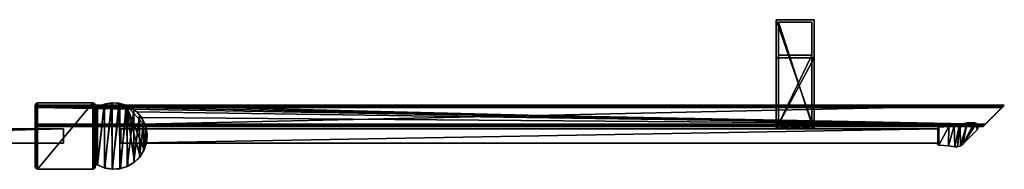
# Model space of a CAD drawing. Header units: metres. Extents: x 0 to 647, y -215 to 49.
# Tile 10 of 10: x 233 to 647, y -14 to 49. Entities that reach past the tile are written whole.
import ezdxf

# ---------------------------------------------------------------- set-up
doc = ezdxf.new("R2010")
doc.units = ezdxf.units.M

msp = doc.modelspace()

# ---------------------------------------------------------------- linework, layer by layer
at = {"layer": 'Y2A65L'}
for points in [[(551.254089, 49, 1197), (551.254089, 3, 1181), (551.254089, 3, 1197)], [(551.254089, 3, 1181), (551.254089, 49, 1197), (551.254089, 33, 1181)], [(551.254089, 49, 1197), (551.254089, 49, 797), (551.254089, 33, 1181)], [(551.254089, 33, 1181), (551.254089, 49, 797), (551.254089, 33, 813)], [(551.254089, 49, 797), (551.254089, 3, 797), (551.254089, 33, 813)], [(567.254089, 49, 797), (567.254089, 3, 797), (551.254089, 49, 797)], [(567.254089, 3, 797), (551.254089, 3, 797), (551.254089, 49, 797)], [(551.254089, 49, 797), (551.254089, 49, 1197), (567.254089, 49, 797)], [(551.254089, 49, 1197), (567.254089, 49, 1197), (567.254089, 49, 797)], [(567.254089, 49, 1197), (551.254089, 49, 1197), (567.254089, 3, 1197)], [(551.254089, 49, 1197), (551.254089, 3, 1197), (567.254089, 3, 1197)], [(552.254089, 5, 1196), (552.254089, 5, 1182), (552.254089, 48, 1196)], [(552.254089, 5, 1182), (552.254089, 34, 1182), (552.254089, 48, 1196)], [(552.254089, 48, 1196), (552.254089, 34, 1182), (552.254089, 48, 798)], [(552.254089, 34, 1182), (552.254089, 34, 812), (552.254089, 48, 798)], [(552.254089, 48, 798), (552.254089, 34, 812), (552.254089, 5, 798)], [(566.254089, 48, 798), (552.254089, 48, 798), (566.254089, 5, 798)], [(552.254089, 48, 798), (552.254089, 5, 798), (566.254089, 5, 798)], [(552.254089, 48, 798), (566.254089, 48, 798), (552.254089, 48, 1196)], [(566.254089, 48, 798), (566.254089, 48, 1196), (552.254089, 48, 1196)], [(566.254089, 48, 1196), (566.254089, 5, 1196), (552.254089, 48, 1196)], [(566.254089, 5, 1196), (552.254089, 5, 1196), (552.254089, 48, 1196)], [(566.254089, 48, 1196), (566.254089, 5, 1182), (566.254089, 5, 1196)], [(566.254089, 5, 1182), (566.254089, 48, 1196), (566.254089, 34, 1182)], [(566.254089, 48, 1196), (566.254089, 48, 798), (566.254089, 34, 1182)], [(566.254089, 34, 1182), (566.254089, 48, 798), (566.254089, 34, 812)], [(566.254089, 48, 798), (566.254089, 5, 798), (566.254089, 34, 812)], [(567.254089, 3, 1197), (567.254089, 3, 1181), (567.254089, 49, 1197)], [(567.254089, 3, 1181), (567.254089, 33, 1181), (567.254089, 49, 1197)], [(567.254089, 49, 1197), (567.254089, 33, 1181), (567.254089, 49, 797)], [(567.254089, 33, 1181), (567.254089, 33, 813), (567.254089, 49, 797)], [(567.254089, 49, 797), (567.254089, 33, 813), (567.254089, 3, 797)], [(552.254089, 34, 1182), (566.254089, 34, 1182), (552.254089, 34, 812)], [(566.254089, 34, 1182), (566.254089, 34, 812), (552.254089, 34, 812)], [(552.254089, 34, 812), (552.254089, 5, 812), (552.254089, 5, 798)], [(566.254089, 5, 812), (552.254089, 5, 812), (566.254089, 34, 812)], [(552.254089, 5, 812), (552.254089, 34, 812), (566.254089, 34, 812)], [(566.254089, 5, 1182), (566.254089, 34, 1182), (552.254089, 5, 1182)], [(566.254089, 34, 1182), (552.254089, 34, 1182), (552.254089, 5, 1182)], [(566.254089, 34, 812), (566.254089, 5, 798), (566.254089, 5, 812)], [(551.254089, 33, 813), (551.254089, 3, 797), (551.254089, 3, 813)], [(551.254089, 33, 1181), (551.254089, 33, 813), (567.254089, 33, 1181)], [(551.254089, 33, 813), (567.254089, 33, 813), (567.254089, 33, 1181)], [(567.254089, 3, 813), (567.254089, 33, 813), (551.254089, 3, 813)], [(567.254089, 33, 813), (551.254089, 33, 813), (551.254089, 3, 813)], [(567.254089, 3, 1181), (551.254089, 3, 1181), (567.254089, 33, 1181)], [(551.254089, 3, 1181), (551.254089, 33, 1181), (567.254089, 33, 1181)], [(567.254089, 33, 813), (567.254089, 3, 813), (567.254089, 3, 797)], [(566.254089, 5, 798), (552.254089, 5, 798), (559.302856, 5, 802.933594)], [(559.302856, 5, 802.933594), (552.254089, 5, 798), (558.263123, 5, 803.186035)], [(558.263123, 5, 803.186035), (552.254089, 5, 798), (557.488892, 5, 803.924561)], [(557.488892, 5, 803.924561), (552.254089, 5, 798), (557.187622, 5, 804.951233)], [(557.187622, 5, 804.951233), (552.254089, 5, 798), (557.440125, 5, 805.990967)], [(557.440125, 5, 805.990967), (552.254089, 5, 812), (558.17865, 5, 806.765198)], [(552.254089, 5, 812), (557.440125, 5, 805.990967), (552.254089, 5, 798)], [(558.17865, 5, 806.765198), (552.254089, 5, 812), (559.205322, 5, 807.066406)], [(552.254089, 5, 812), (566.254089, 5, 812), (559.205322, 5, 807.066406)], [(552.254089, 5, 1196), (566.254089, 5, 1196), (559.302856, 5, 1191.066406)], [(566.254089, 5, 1182), (552.254089, 5, 1182), (560.245056, 5, 1187.186035)], [(560.245056, 5, 1187.186035), (552.254089, 5, 1182), (559.205322, 5, 1186.933594)], [(559.205322, 5, 1186.933594), (552.254089, 5, 1182), (558.17865, 5, 1187.234863)], [(558.17865, 5, 1187.234863), (552.254089, 5, 1182), (557.440125, 5, 1188.009033)], [(557.440125, 5, 1188.009033), (552.254089, 5, 1182), (557.187622, 5, 1189.048828)], [(557.187622, 5, 1189.048828), (552.254089, 5, 1182), (557.488892, 5, 1190.075439)], [(552.254089, 5, 1182), (552.254089, 5, 1196), (557.488892, 5, 1190.075439)], [(557.488892, 5, 1190.075439), (552.254089, 5, 1196), (558.263123, 5, 1190.813965)], [(552.254089, 5, 1196), (559.302856, 5, 1191.066406), (558.263123, 5, 1190.813965)], [(557.488892, 5, 803.924561), (557.187622, 5, 804.951233), (557.488892, 4, 803.924561)], [(557.488892, 4, 803.924561), (557.187622, 5, 804.951233), (557.187622, 4, 804.951233)], [(557.187622, 5, 804.951233), (557.440125, 5, 805.990967), (557.187622, 4, 804.951233)], [(557.187622, 4, 804.951233), (557.440125, 5, 805.990967), (557.440125, 4, 805.990967)], [(557.488892, 4, 1190.075439), (557.187622, 4, 1189.048828), (557.488892, 5, 1190.075439)], [(557.488892, 5, 1190.075439), (557.187622, 4, 1189.048828), (557.187622, 5, 1189.048828)], [(557.187622, 4, 1189.048828), (557.440125, 4, 1188.009033), (557.187622, 5, 1189.048828)], [(557.187622, 5, 1189.048828), (557.440125, 4, 1188.009033), (557.440125, 5, 1188.009033)], [(558.17865, 4, 806.765198), (557.440125, 4, 805.990967), (558.17865, 5, 806.765198)], [(558.17865, 5, 806.765198), (557.440125, 4, 805.990967), (557.440125, 5, 805.990967)], [(558.17865, 5, 1187.234863), (557.440125, 5, 1188.009033), (558.17865, 4, 1187.234863)], [(558.17865, 4, 1187.234863), (557.440125, 5, 1188.009033), (557.440125, 4, 1188.009033)], [(558.263123, 4, 803.186035), (557.488892, 5, 803.924561), (557.488892, 4, 803.924561)], [(557.488892, 5, 803.924561), (558.263123, 4, 803.186035), (558.263123, 5, 803.186035)], [(558.263123, 5, 1190.813965), (557.488892, 4, 1190.075439), (557.488892, 5, 1190.075439)], [(557.488892, 4, 1190.075439), (558.263123, 5, 1190.813965), (558.263123, 4, 1190.813965)], [(559.205322, 4, 807.066406), (558.17865, 4, 806.765198), (559.205322, 5, 807.066406)], [(559.205322, 5, 807.066406), (558.17865, 4, 806.765198), (558.17865, 5, 806.765198)], [(559.205322, 5, 1186.933594), (558.17865, 5, 1187.234863), (559.205322, 4, 1186.933594)], [(559.205322, 4, 1186.933594), (558.17865, 5, 1187.234863), (558.17865, 4, 1187.234863)], [(558.263123, 4, 803.186035), (559.302856, 4, 802.933594), (558.263123, 5, 803.186035)], [(558.263123, 5, 803.186035), (559.302856, 4, 802.933594), (559.302856, 5, 802.933594)], [(558.263123, 5, 1190.813965), (559.302856, 5, 1191.066406), (558.263123, 4, 1190.813965)], [(558.263123, 4, 1190.813965), (559.302856, 5, 1191.066406), (559.302856, 4, 1191.066406)], [(560.245056, 4, 806.813965), (559.205322, 4, 807.066406), (560.245056, 5, 806.813965)], [(560.245056, 5, 806.813965), (559.205322, 4, 807.066406), (559.205322, 5, 807.066406)], [(559.205322, 5, 807.066406), (566.254089, 5, 812), (560.245056, 5, 806.813965)], [(560.245056, 5, 1187.186035), (559.205322, 5, 1186.933594), (560.245056, 4, 1187.186035)], [(560.245056, 4, 1187.186035), (559.205322, 5, 1186.933594), (559.205322, 4, 1186.933594)], [(559.302856, 4, 802.933594), (560.329529, 4, 803.234802), (559.302856, 5, 802.933594)], [(559.302856, 5, 802.933594), (560.329529, 4, 803.234802), (560.329529, 5, 803.234802)], [(560.329529, 5, 803.234802), (566.254089, 5, 798), (559.302856, 5, 802.933594)], [(559.302856, 5, 1191.066406), (560.329529, 5, 1190.765137), (559.302856, 4, 1191.066406)], [(559.302856, 4, 1191.066406), (560.329529, 5, 1190.765137), (560.329529, 4, 1190.765137)], [(559.302856, 5, 1191.066406), (566.254089, 5, 1196), (560.329529, 5, 1190.765137)], [(560.245056, 4, 806.813965), (561.019287, 5, 806.075439), (561.019287, 4, 806.075439)], [(561.019287, 5, 806.075439), (560.245056, 4, 806.813965), (560.245056, 5, 806.813965)], [(566.254089, 5, 812), (561.019287, 5, 806.075439), (560.245056, 5, 806.813965)], [(560.245056, 5, 1187.186035), (561.019287, 4, 1187.924561), (561.019287, 5, 1187.924561)], [(561.019287, 4, 1187.924561), (560.245056, 5, 1187.186035), (560.245056, 4, 1187.186035)], [(561.019287, 5, 1187.924561), (566.254089, 5, 1182), (560.245056, 5, 1187.186035)], [(560.329529, 4, 803.234802), (561.068054, 4, 804.009033), (560.329529, 5, 803.234802)], [(560.329529, 5, 803.234802), (561.068054, 4, 804.009033), (561.068054, 5, 804.009033)], [(561.068054, 5, 804.009033), (566.254089, 5, 798), (560.329529, 5, 803.234802)], [(560.329529, 5, 1190.765137), (561.068054, 5, 1189.990967), (560.329529, 4, 1190.765137)], [(560.329529, 4, 1190.765137), (561.068054, 5, 1189.990967), (561.068054, 4, 1189.990967)], [(560.329529, 5, 1190.765137), (566.254089, 5, 1196), (561.068054, 5, 1189.990967)], [(561.019287, 5, 806.075439), (561.320496, 5, 805.048767), (561.019287, 4, 806.075439)], [(561.019287, 4, 806.075439), (561.320496, 5, 805.048767), (561.320496, 4, 805.048767)], [(566.254089, 5, 812), (566.254089, 5, 798), (561.019287, 5, 806.075439)], [(561.019287, 5, 806.075439), (566.254089, 5, 798), (561.320496, 5, 805.048767)], [(561.019287, 4, 1187.924561), (561.320496, 4, 1188.951172), (561.019287, 5, 1187.924561)], [(561.019287, 5, 1187.924561), (561.320496, 4, 1188.951172), (561.320496, 5, 1188.951172)], [(561.320496, 5, 1188.951172), (566.254089, 5, 1182), (561.019287, 5, 1187.924561)], [(561.320496, 5, 805.048767), (561.068054, 5, 804.009033), (561.320496, 4, 805.048767)], [(561.320496, 4, 805.048767), (561.068054, 5, 804.009033), (561.068054, 4, 804.009033)], [(561.320496, 5, 805.048767), (566.254089, 5, 798), (561.068054, 5, 804.009033)], [(561.320496, 4, 1188.951172), (561.068054, 4, 1189.990967), (561.320496, 5, 1188.951172)], [(561.320496, 5, 1188.951172), (561.068054, 4, 1189.990967), (561.068054, 5, 1189.990967)], [(566.254089, 5, 1196), (566.254089, 5, 1182), (561.068054, 5, 1189.990967)], [(561.068054, 5, 1189.990967), (566.254089, 5, 1182), (561.320496, 5, 1188.951172)], [(559.254089, 3, 812.25), (551.254089, 3, 813), (557.366638, 3, 812)], [(567.254089, 3, 813), (551.254089, 3, 813), (566.254089, 3, 812)], [(566.254089, 3, 812), (551.254089, 3, 813), (559.254089, 3, 812.25)], [(566.254089, 3, 798), (551.254089, 3, 797), (567.254089, 3, 797)], [(559.254089, 3, 797.75), (551.254089, 3, 797), (566.254089, 3, 798)], [(557.366638, 3, 798), (551.254089, 3, 797), (559.254089, 3, 797.75)], [(552.254089, 3, 798), (551.254089, 3, 797), (557.366638, 3, 798)], [(552.254089, 3, 803.112549), (551.254089, 3, 797), (552.254089, 3, 798)], [(552.254089, 3, 806.887451), (551.254089, 3, 813), (552.004089, 3, 805)], [(551.254089, 3, 813), (551.254089, 3, 797), (552.004089, 3, 805)], [(552.004089, 3, 805), (551.254089, 3, 797), (552.254089, 3, 803.112549)], [(552.254089, 3, 812), (551.254089, 3, 813), (552.254089, 3, 806.887451)], [(557.366638, 3, 812), (551.254089, 3, 813), (552.254089, 3, 812)], [(559.254089, 3, 1196.25), (551.254089, 3, 1197), (557.366638, 3, 1196)], [(567.254089, 3, 1197), (551.254089, 3, 1197), (566.254089, 3, 1196)], [(566.254089, 3, 1196), (551.254089, 3, 1197), (559.254089, 3, 1196.25)], [(566.254089, 3, 1182), (551.254089, 3, 1181), (567.254089, 3, 1181)], [(559.254089, 3, 1181.75), (551.254089, 3, 1181), (566.254089, 3, 1182)], [(557.366638, 3, 1182), (551.254089, 3, 1181), (559.254089, 3, 1181.75)], [(552.254089, 3, 1182), (551.254089, 3, 1181), (557.366638, 3, 1182)], [(552.254089, 3, 1187.112549), (551.254089, 3, 1181), (552.254089, 3, 1182)], [(552.254089, 3, 1190.887451), (551.254089, 3, 1197), (552.004089, 3, 1189)], [(551.254089, 3, 1197), (551.254089, 3, 1181), (552.004089, 3, 1189)], [(552.004089, 3, 1189), (551.254089, 3, 1181), (552.254089, 3, 1187.112549)], [(552.254089, 3, 1196), (551.254089, 3, 1197), (552.254089, 3, 1190.887451)], [(557.366638, 3, 1196), (551.254089, 3, 1197), (552.254089, 3, 1196)], [(552.254089, 4, 806.887451), (552.004089, 4, 805), (557.440125, 4, 805.990967)], [(557.440125, 4, 805.990967), (552.004089, 4, 805), (557.187622, 4, 804.951233)], [(552.254089, 4, 803.112549), (557.187622, 4, 804.951233), (552.004089, 4, 805)], [(552.254089, 3, 806.887451), (552.004089, 3, 805), (552.254089, 4, 806.887451)], [(552.004089, 3, 805), (552.004089, 4, 805), (552.254089, 4, 806.887451)], [(552.004089, 3, 805), (552.254089, 3, 803.112549), (552.004089, 4, 805)], [(552.254089, 3, 803.112549), (552.254089, 4, 803.112549), (552.004089, 4, 805)], [(552.254089, 4, 1187.112549), (552.004089, 4, 1189), (552.254089, 3, 1187.112549)], [(552.004089, 4, 1189), (552.004089, 3, 1189), (552.254089, 3, 1187.112549)], [(552.004089, 4, 1189), (552.254089, 4, 1190.887451), (552.004089, 3, 1189)], [(552.254089, 4, 1190.887451), (552.254089, 3, 1190.887451), (552.004089, 3, 1189)], [(557.440125, 4, 1188.009033), (552.004089, 4, 1189), (552.254089, 4, 1187.112549)], [(557.187622, 4, 1189.048828), (552.004089, 4, 1189), (557.440125, 4, 1188.009033)], [(557.488892, 4, 1190.075439), (552.004089, 4, 1189), (557.187622, 4, 1189.048828)], [(552.004089, 4, 1189), (558.263123, 4, 1190.813965), (552.254089, 4, 1190.887451)], [(558.263123, 4, 1190.813965), (552.004089, 4, 1189), (557.488892, 4, 1190.075439)], [(552.254089, 4, 803.112549), (552.254089, 4, 798), (558.263123, 4, 803.186035)], [(552.254089, 4, 798), (557.366638, 4, 798), (558.263123, 4, 803.186035)], [(557.366638, 4, 812), (552.254089, 4, 812), (559.205322, 4, 807.066406)], [(552.254089, 4, 812), (552.254089, 4, 806.887451), (559.205322, 4, 807.066406)], [(559.205322, 4, 807.066406), (552.254089, 4, 806.887451), (558.17865, 4, 806.765198)], [(558.17865, 4, 806.765198), (552.254089, 4, 806.887451), (557.440125, 4, 805.990967)], [(557.488892, 4, 803.924561), (552.254089, 4, 803.112549), (558.263123, 4, 803.186035)], [(557.187622, 4, 804.951233), (552.254089, 4, 803.112549), (557.488892, 4, 803.924561)], [(557.366638, 4, 798), (552.254089, 4, 798), (557.366638, 3, 798)], [(552.254089, 4, 798), (552.254089, 3, 798), (557.366638, 3, 798)], [(552.254089, 4, 803.112549), (552.254089, 3, 803.112549), (552.254089, 4, 798)], [(552.254089, 3, 803.112549), (552.254089, 3, 798), (552.254089, 4, 798)], [(552.254089, 4, 812), (557.366638, 4, 812), (552.254089, 3, 812)], [(557.366638, 4, 812), (557.366638, 3, 812), (552.254089, 3, 812)], [(552.254089, 4, 812), (552.254089, 3, 812), (552.254089, 4, 806.887451)], [(552.254089, 3, 812), (552.254089, 3, 806.887451), (552.254089, 4, 806.887451)], [(557.366638, 4, 1196), (557.366638, 3, 1196), (552.254089, 4, 1196)], [(557.366638, 3, 1196), (552.254089, 3, 1196), (552.254089, 4, 1196)], [(552.254089, 4, 1196), (552.254089, 3, 1196), (552.254089, 4, 1190.887451)], [(552.254089, 3, 1196), (552.254089, 3, 1190.887451), (552.254089, 4, 1190.887451)], [(552.254089, 4, 1182), (552.254089, 3, 1182), (557.366638, 4, 1182)], [(552.254089, 3, 1182), (557.366638, 3, 1182), (557.366638, 4, 1182)], [(552.254089, 4, 1187.112549), (552.254089, 3, 1187.112549), (552.254089, 4, 1182)], [(552.254089, 3, 1187.112549), (552.254089, 3, 1182), (552.254089, 4, 1182)], [(557.440125, 4, 1188.009033), (552.254089, 4, 1187.112549), (558.17865, 4, 1187.234863)], [(552.254089, 4, 1196), (552.254089, 4, 1190.887451), (557.366638, 4, 1196)], [(552.254089, 4, 1190.887451), (558.263123, 4, 1190.813965), (557.366638, 4, 1196)], [(558.17865, 4, 1187.234863), (552.254089, 4, 1187.112549), (559.205322, 4, 1186.933594)], [(552.254089, 4, 1187.112549), (552.254089, 4, 1182), (559.205322, 4, 1186.933594)], [(559.205322, 4, 1186.933594), (552.254089, 4, 1182), (557.366638, 4, 1182)], [(558.263123, 4, 803.186035), (557.366638, 4, 798), (559.302856, 4, 802.933594)], [(557.366638, 4, 798), (559.254089, 4, 797.75), (559.302856, 4, 802.933594)], [(559.205322, 4, 807.066406), (559.254089, 4, 812.25), (557.366638, 4, 812)], [(559.254089, 3, 812.25), (557.366638, 3, 812), (559.254089, 4, 812.25)], [(557.366638, 3, 812), (557.366638, 4, 812), (559.254089, 4, 812.25)], [(557.366638, 3, 798), (559.254089, 3, 797.75), (557.366638, 4, 798)], [(559.254089, 3, 797.75), (559.254089, 4, 797.75), (557.366638, 4, 798)], [(559.254089, 4, 1181.75), (557.366638, 4, 1182), (559.254089, 3, 1181.75)], [(557.366638, 4, 1182), (557.366638, 3, 1182), (559.254089, 3, 1181.75)], [(557.366638, 4, 1196), (559.254089, 4, 1196.25), (557.366638, 3, 1196)], [(559.254089, 4, 1196.25), (559.254089, 3, 1196.25), (557.366638, 3, 1196)], [(557.366638, 4, 1196), (558.263123, 4, 1190.813965), (559.254089, 4, 1196.25)], [(559.254089, 4, 1181.75), (559.205322, 4, 1186.933594), (557.366638, 4, 1182)], [(558.263123, 4, 1190.813965), (559.302856, 4, 1191.066406), (559.254089, 4, 1196.25)], [(560.245056, 4, 806.813965), (561.141541, 4, 812), (559.205322, 4, 807.066406)], [(561.141541, 4, 812), (559.254089, 4, 812.25), (559.205322, 4, 807.066406)], [(560.245056, 4, 1187.186035), (559.205322, 4, 1186.933594), (559.254089, 4, 1181.75)], [(559.302856, 4, 802.933594), (559.254089, 4, 797.75), (561.141541, 4, 798)], [(561.141541, 3, 812), (559.254089, 3, 812.25), (561.141541, 4, 812)], [(559.254089, 3, 812.25), (559.254089, 4, 812.25), (561.141541, 4, 812)], [(559.254089, 3, 797.75), (561.141541, 3, 798), (559.254089, 4, 797.75)], [(561.141541, 3, 798), (561.141541, 4, 798), (559.254089, 4, 797.75)], [(561.141541, 4, 1182), (559.254089, 4, 1181.75), (561.141541, 3, 1182)], [(559.254089, 4, 1181.75), (559.254089, 3, 1181.75), (561.141541, 3, 1182)], [(559.254089, 4, 1196.25), (561.141541, 4, 1196), (559.254089, 3, 1196.25)], [(561.141541, 4, 1196), (561.141541, 3, 1196), (559.254089, 3, 1196.25)], [(559.254089, 4, 1196.25), (559.302856, 4, 1191.066406), (561.141541, 4, 1196)], [(561.141541, 4, 1182), (560.245056, 4, 1187.186035), (559.254089, 4, 1181.75)], [(566.254089, 3, 812), (559.254089, 3, 812.25), (561.141541, 3, 812)], [(561.141541, 3, 798), (559.254089, 3, 797.75), (566.254089, 3, 798)], [(566.254089, 3, 1196), (559.254089, 3, 1196.25), (561.141541, 3, 1196)], [(561.141541, 3, 1182), (559.254089, 3, 1181.75), (566.254089, 3, 1182)], [(560.329529, 4, 803.234802), (559.302856, 4, 802.933594), (566.254089, 4, 798)], [(566.254089, 4, 798), (559.302856, 4, 802.933594), (561.141541, 4, 798)], [(561.141541, 4, 1196), (559.302856, 4, 1191.066406), (566.254089, 4, 1190.887451)], [(566.254089, 4, 1190.887451), (559.302856, 4, 1191.066406), (560.329529, 4, 1190.765137)], [(566.254089, 4, 806.887451), (566.254089, 4, 812), (560.245056, 4, 806.813965)], [(566.254089, 4, 812), (561.141541, 4, 812), (560.245056, 4, 806.813965)], [(566.254089, 4, 806.887451), (560.245056, 4, 806.813965), (566.504089, 4, 805)], [(560.245056, 4, 806.813965), (561.019287, 4, 806.075439), (566.504089, 4, 805)], [(566.254089, 4, 1187.112549), (560.245056, 4, 1187.186035), (561.141541, 4, 1182)], [(566.254089, 4, 1187.112549), (561.019287, 4, 1187.924561), (560.245056, 4, 1187.186035)], [(566.254089, 4, 803.112549), (561.068054, 4, 804.009033), (560.329529, 4, 803.234802)], [(566.254089, 4, 803.112549), (560.329529, 4, 803.234802), (566.254089, 4, 798)], [(566.254089, 4, 1190.887451), (560.329529, 4, 1190.765137), (566.504089, 4, 1189)], [(560.329529, 4, 1190.765137), (561.068054, 4, 1189.990967), (566.504089, 4, 1189)], [(566.504089, 4, 805), (561.019287, 4, 806.075439), (561.320496, 4, 805.048767)], [(561.320496, 4, 1188.951172), (561.019287, 4, 1187.924561), (566.254089, 4, 1187.112549)], [(561.320496, 4, 805.048767), (561.068054, 4, 804.009033), (566.254089, 4, 803.112549)], [(566.504089, 4, 1189), (561.068054, 4, 1189.990967), (561.320496, 4, 1188.951172)], [(561.141541, 4, 812), (566.254089, 4, 812), (561.141541, 3, 812)], [(566.254089, 4, 812), (566.254089, 3, 812), (561.141541, 3, 812)], [(566.254089, 4, 798), (561.141541, 4, 798), (566.254089, 3, 798)], [(561.141541, 4, 798), (561.141541, 3, 798), (566.254089, 3, 798)], [(561.141541, 4, 1182), (561.141541, 3, 1182), (566.254089, 4, 1182)], [(561.141541, 3, 1182), (566.254089, 3, 1182), (566.254089, 4, 1182)], [(566.254089, 4, 1196), (566.254089, 3, 1196), (561.141541, 4, 1196)], [(566.254089, 3, 1196), (561.141541, 3, 1196), (561.141541, 4, 1196)], [(566.254089, 4, 1182), (566.254089, 4, 1187.112549), (561.141541, 4, 1182)], [(566.254089, 4, 1196), (561.141541, 4, 1196), (566.254089, 4, 1190.887451)], [(566.504089, 4, 805), (561.320496, 4, 805.048767), (566.254089, 4, 803.112549)], [(566.504089, 4, 1189), (561.320496, 4, 1188.951172), (566.254089, 4, 1187.112549)], [(566.254089, 4, 798), (566.254089, 3, 798), (566.254089, 4, 803.112549)], [(566.254089, 3, 798), (566.254089, 3, 803.112549), (566.254089, 4, 803.112549)], [(566.254089, 3, 803.112549), (566.504089, 3, 805), (566.254089, 4, 803.112549)], [(566.504089, 3, 805), (566.504089, 4, 805), (566.254089, 4, 803.112549)], [(566.504089, 3, 805), (566.254089, 3, 806.887451), (566.504089, 4, 805)], [(566.254089, 3, 806.887451), (566.254089, 4, 806.887451), (566.504089, 4, 805)], [(566.254089, 4, 806.887451), (566.254089, 3, 806.887451), (566.254089, 4, 812)], [(566.254089, 3, 806.887451), (566.254089, 3, 812), (566.254089, 4, 812)], [(566.254089, 4, 1190.887451), (566.254089, 3, 1190.887451), (566.254089, 4, 1196)], [(566.254089, 3, 1190.887451), (566.254089, 3, 1196), (566.254089, 4, 1196)], [(566.254089, 4, 1190.887451), (566.504089, 4, 1189), (566.254089, 3, 1190.887451)], [(566.504089, 4, 1189), (566.504089, 3, 1189), (566.254089, 3, 1190.887451)], [(566.504089, 4, 1189), (566.254089, 4, 1187.112549), (566.504089, 3, 1189)], [(566.254089, 4, 1187.112549), (566.254089, 3, 1187.112549), (566.504089, 3, 1189)], [(566.254089, 4, 1182), (566.254089, 3, 1182), (566.254089, 4, 1187.112549)], [(566.254089, 3, 1182), (566.254089, 3, 1187.112549), (566.254089, 4, 1187.112549)], [(566.254089, 3, 803.112549), (566.254089, 3, 798), (566.504089, 3, 805)], [(566.254089, 3, 798), (567.254089, 3, 797), (566.504089, 3, 805)], [(566.254089, 3, 806.887451), (567.254089, 3, 813), (566.254089, 3, 812)], [(566.504089, 3, 805), (567.254089, 3, 813), (566.254089, 3, 806.887451)], [(566.254089, 3, 1187.112549), (566.254089, 3, 1182), (566.504089, 3, 1189)], [(566.254089, 3, 1182), (567.254089, 3, 1181), (566.504089, 3, 1189)], [(566.254089, 3, 1190.887451), (567.254089, 3, 1197), (566.254089, 3, 1196)], [(566.504089, 3, 1189), (567.254089, 3, 1197), (566.254089, 3, 1190.887451)], [(567.254089, 3, 813), (566.504089, 3, 805), (567.254089, 3, 797)], [(567.254089, 3, 1197), (566.504089, 3, 1189), (567.254089, 3, 1181)]]:
    msp.add_3dface(points, dxfattribs=at)
at = {"layer": 'Y2A65L0'}
for points in [[(239.000275, 12.719672, 6.507132), (647.024475, 12.724623, 6.502149), (239.000275, 13.012834, 5.8)], [(647.024475, 12.724623, 6.502149), (647.26355, 12.9637, 6.109252), (239.000275, 13.012834, 5.8)], [(239.000275, 13.012834, 5.8), (647.26355, 12.9637, 6.109252), (647.312683, 13.012834, 5.8)], [(239.000275, 13.012834), (647.312683, 13.012834), (239.000275, 4.012834)], [(647.312683, 13.012834), (638.312683, 4.012834), (239.000275, 4.012834)], [(239.000275, 13.012834, 5.8), (647.312683, 13.012834, 5.8), (239.000275, 13.012834)], [(647.312683, 13.012834, 5.8), (647.312683, 13.012834), (239.000275, 13.012834)], [(239.000275, 12.719672, 6.507132), (239.000275, 13.012834, 5.8), (239.000275, 4.305702, 6.506839)], [(239.000275, 4.305702, 6.506839), (239.000275, 13.012834, 5.8), (239.000275, 4.012834, 5.799586)], [(239.000275, 13.012834, 5.8), (239.000275, 13.012834), (239.000275, 4.012834, 5.799586)], [(239.000275, 4.012834, 5.799586), (239.000275, 13.012834), (239.000275, 4.012834)], [(239.000275, 12.719672, 6.507132), (646.484253, 12.184372, 6.785111), (647.024475, 12.724623, 6.502149)], [(239.000275, 12.012419, 6.8), (646.312256, 12.012419, 6.8), (239.000275, 12.719672, 6.507132)], [(646.312256, 12.012419, 6.8), (646.484253, 12.184372, 6.785111), (239.000275, 12.719672, 6.507132)], [(239.000275, 12.719672, 6.507132), (239.000275, 5.012834, 6.8), (239.000275, 12.012419, 6.8)], [(239.000275, 5.012834, 6.8), (239.000275, 12.719672, 6.507132), (239.000275, 4.305702, 6.506839)], [(647.26355, 12.9637, 6.109252), (638.312683, 4.012834, 5.799586), (647.312683, 13.012834, 5.8)], [(638.312683, 4.012834, 5.799586), (638.312683, 4.012834), (647.312683, 13.012834, 5.8)], [(647.312683, 13.012834, 5.8), (638.312683, 4.012834), (647.312683, 13.012834)], [(638.361694, 4.061841, 6.108867), (638.312683, 4.012834, 5.799586), (647.26355, 12.9637, 6.109252)], [(647.024475, 12.724623, 6.502149), (638.361694, 4.061841, 6.108867), (647.26355, 12.9637, 6.109252)], [(638.600647, 4.300764, 6.501865), (638.361694, 4.061841, 6.108867), (647.024475, 12.724623, 6.502149)], [(646.484253, 12.184372, 6.785111), (638.600647, 4.300764, 6.501865), (647.024475, 12.724623, 6.502149)], [(239.000275, 5.012834, 6.8), (639.312683, 5.012834, 6.8), (239.000275, 12.012419, 6.8)], [(639.312683, 5.012834, 6.8), (646.312256, 12.012419, 6.8), (239.000275, 12.012419, 6.8)], [(638.600647, 4.300764, 6.501865), (646.484253, 12.184372, 6.785111), (639.140747, 4.840896, 6.785042)], [(646.484253, 12.184372, 6.785111), (646.312256, 12.012419, 6.8), (639.140747, 4.840896, 6.785042)], [(639.140747, 4.840896, 6.785042), (646.312256, 12.012419, 6.8), (639.312683, 5.012834, 6.8)], [(639.312683, 5.012834, 6.8), (239.000275, 5.012834, 6.8), (639.140747, 4.840896, 6.785042)], [(239.000275, 5.012834, 6.8), (239.000275, 4.305702, 6.506839), (639.140747, 4.840896, 6.785042)], [(639.140747, 4.840896, 6.785042), (239.000275, 4.305702, 6.506839), (638.600647, 4.300764, 6.501865)], [(239.000275, 4.012834, 5.799586), (638.312683, 4.012834, 5.799586), (239.000275, 4.305702, 6.506839)], [(638.312683, 4.012834, 5.799586), (638.361694, 4.061841, 6.108867), (239.000275, 4.305702, 6.506839)], [(239.000275, 4.305702, 6.506839), (638.361694, 4.061841, 6.108867), (638.600647, 4.300764, 6.501865)], [(239.000275, 4.012834), (638.312683, 4.012834), (239.000275, 4.012834, 5.799586)], [(638.312683, 4.012834), (638.312683, 4.012834, 5.799586), (239.000275, 4.012834, 5.799586)]]:
    msp.add_3dface(points, dxfattribs=at)
at = {"layer": 'Y2A65L012'}
for points in [[(239.000275, 12.999586, 2000), (239.000275, -12.999586, 2000), (239.293289, 13.706985, 2000)], [(239.000275, -12.999586, 2000), (239.293289, -13.706985, 2000), (239.293289, 13.706985, 2000)], [(239.000275, 12.999586), (239.000275, 12.999586, 2000), (239.293289, 13.706985)], [(239.000275, 12.999586, 2000), (239.293289, 13.706985, 2000), (239.293289, 13.706985)], [(239.293289, -13.706985), (239.000275, -12.999586), (239.293289, 13.706985)], [(239.293289, 13.706985), (239.000275, -12.999586), (239.000275, 12.999586)], [(239.000275, -12.999586), (239.000275, -12.999586, 2000), (239.000275, 12.999586)], [(239.000275, -12.999586, 2000), (239.000275, 12.999586, 2000), (239.000275, 12.999586)], [(239.293289, 13.706985, 2000), (239.293289, -13.706985, 2000), (240.000687, 14, 2000)], [(239.293289, -13.706985, 2000), (240.000687, -14, 2000), (240.000687, 14, 2000)], [(239.293289, 13.706985), (239.293289, 13.706985, 2000), (240.000687, 14)], [(239.293289, 13.706985, 2000), (240.000687, 14, 2000), (240.000687, 14)], [(240.000687, -14), (239.293289, -13.706985), (240.000687, 14)], [(240.000687, 14), (239.293289, -13.706985), (239.293289, 13.706985)], [(240.000687, 14, 2000), (240.000687, -14, 2000), (263.39743, 14, 2000)], [(240.000687, -14, 2000), (263.39743, -14, 2000), (263.39743, 14, 2000)], [(240.000687, 14), (240.000687, 14, 2000), (263.39743, 14)], [(240.000687, 14, 2000), (263.39743, 14, 2000), (263.39743, 14)], [(263.39743, -14), (240.000687, -14), (263.39743, 14)], [(263.39743, 14), (240.000687, -14), (240.000687, 14)], [(263.39743, 14, 2000), (263.39743, -14, 2000), (263.947052, 13.83541, 2000)], [(263.947052, 13.83541), (263.39743, -14), (263.39743, 14)], [(263.39743, 14), (263.39743, 14, 2000), (263.947052, 13.83541)], [(263.39743, 14, 2000), (263.947052, 13.83541, 2000), (263.947052, 13.83541)], [(263.39743, -14, 2000), (263.947052, -13.83541, 2000), (263.947052, 13.83541, 2000)], [(263.947052, -13.83541), (263.39743, -14), (263.947052, 13.83541)], [(263.947052, 13.83541, 2000), (263.947052, -13.83541, 2000), (264.315765, 13.395819, 2000)], [(264.315765, 13.395819), (263.947052, -13.83541), (263.947052, 13.83541)], [(263.947052, 13.83541), (263.947052, 13.83541, 2000), (264.315765, 13.395819)], [(263.947052, 13.83541, 2000), (264.315765, 13.395819, 2000), (264.315765, 13.395819)], [(263.947052, -13.83541, 2000), (264.315765, -13.395819, 2000), (264.315765, 13.395819, 2000)], [(264.315765, -13.395819), (263.947052, -13.83541), (264.315765, 13.395819)], [(264.315765, 13.395819, 2000), (264.315765, -13.395819, 2000), (264.382172, 12.825933, 2000)], [(264.382172, 12.825933), (264.315765, -13.395819), (264.315765, 13.395819)], [(264.315765, 13.395819), (264.315765, 13.395819, 2000), (264.382172, 12.825933)], [(264.315765, 13.395819, 2000), (264.382172, 12.825933, 2000), (264.382172, 12.825933)], [(264.315765, -13.395819, 2000), (264.382172, -12.825933, 2000), (264.382172, 12.825933, 2000)], [(264.382172, -12.825933), (264.315765, -13.395819), (264.382172, 12.825933)], [(264.382172, 12.825933, 2000), (264.382172, -12.825933, 2000), (264.474365, 12.379681, 2000)], [(264.474365, 12.379681), (264.382172, -12.825933), (264.382172, 12.825933)], [(264.474365, 12.379681), (264.382172, 12.825933), (264.474365, 12.379681, 2000)], [(264.474365, 12.379681, 2000), (264.382172, 12.825933), (264.382172, 12.825933, 2000)], [(265.298065, 12.18028, 2000), (268.280975, 13.440187, 2000), (268.167175, 13.406479)], [(265.298065, 12.18028, 2000), (265.299835, -12.181271, 2000), (268.280975, 13.440187, 2000)], [(265.298065, 12.18028), (265.298065, 12.18028, 2000), (268.167175, 13.406479)], [(265.298065, 12.18028), (268.167175, 13.406479), (265.299835, -12.181271)], [(265.299835, -12.181271, 2000), (268.282898, -13.44075, 2000), (268.280975, 13.440187, 2000)], [(265.299835, -12.181271), (268.167175, 13.406479), (268.36203, -13.463563)], [(268.167175, 13.406479), (268.280975, 13.440187, 2000), (271.236603, 13.966782)], [(268.167175, 13.406479), (271.236603, 13.966782), (268.36203, -13.463563)], [(268.280975, 13.440187, 2000), (271.473511, 13.981112, 2000), (271.236603, 13.966782)], [(268.280975, 13.440187, 2000), (268.282898, -13.44075, 2000), (271.473511, 13.981112, 2000)], [(268.282898, -13.44075, 2000), (271.475525, -13.981217, 2000), (271.473511, 13.981112, 2000)], [(268.36203, -13.463563), (271.236603, 13.966782), (271.640076, -13.988776)], [(271.473511, 13.981112, 2000), (274.353882, 13.833357), (271.236603, 13.966782)], [(271.236603, 13.966782), (274.353882, 13.833357), (271.640076, -13.988776)], [(274.704956, 13.774118, 2000), (274.353882, 13.833357), (271.473511, 13.981112, 2000)], [(271.473511, 13.981112, 2000), (271.475525, -13.981217, 2000), (274.704956, 13.774118, 2000)], [(271.475525, -13.981217, 2000), (274.70694, -13.773759, 2000), (274.704956, 13.774118, 2000)], [(271.640076, -13.988776), (274.353882, 13.833357), (274.949615, -13.727377)], [(274.353882, 13.833357), (274.704956, 13.774118, 2000), (277.364197, 13.012834)], [(277.364197, 13.012834), (274.949615, -13.727377), (274.353882, 13.833357)], [(277.447021, 12.979656, 6.055089), (274.704956, 13.774118, 2000), (277.802399, 12.830277, 2000)], [(277.364197, 13.012834, 5.8), (274.704956, 13.774118, 2000), (277.447021, 12.979656, 6.055089)], [(277.364197, 13.012834), (274.704956, 13.774118, 2000), (277.364197, 13.012834, 5.8)], [(274.704956, 13.774118, 2000), (274.70694, -13.773759, 2000), (277.802399, 12.830277, 2000)], [(274.70694, -13.773759, 2000), (277.80423, -12.829473, 2000), (277.802399, 12.830277, 2000)], [(274.949615, -13.727377), (277.364197, 13.012834), (278.104553, -12.694065)], [(647.312683, 13.012834, 5.8), (277.364197, 13.012834, 5.8), (647.26355, 12.9637, 6.109252)], [(277.364197, 13.012834, 5.8), (277.447021, 12.979656, 6.055089), (647.26355, 12.9637, 6.109252)], [(277.364197, 13.012834, 5.8), (647.312683, 13.012834, 5.8), (277.364197, 13.012834)], [(647.312683, 13.012834, 5.8), (647.312683, 13.012834), (277.364197, 13.012834)], [(638.312683, 4.012834), (277.364197, 13.012834), (647.312683, 13.012834)], [(285.612854, 4.012834), (277.364197, 13.012834), (638.312683, 4.012834)], [(284.969971, -5.738864), (277.364197, 13.012834), (285.612854, 4.012834)], [(283.259674, -8.584257), (277.364197, 13.012834), (284.969971, -5.738864)], [(280.92749, -10.946943), (277.364197, 13.012834), (283.259674, -8.584257)], [(278.104553, -12.694065), (277.364197, 13.012834), (280.92749, -10.946943)], [(277.802399, 12.830277, 2000), (277.729858, 12.861708, 6.328299), (277.447021, 12.979656, 6.055089)], [(647.26355, 12.9637, 6.109252), (277.447021, 12.979656, 6.055089), (647.024475, 12.724623, 6.502149)], [(277.447021, 12.979656, 6.055089), (277.729858, 12.861708, 6.328299), (647.024475, 12.724623, 6.502149)], [(278.688538, 12.405732, 6.719441), (277.729858, 12.861708, 6.328299), (277.802399, 12.830277, 2000)], [(647.024475, 12.724623, 6.502149), (277.729858, 12.861708, 6.328299), (278.688538, 12.405732, 6.719441)], [(280.600159, 11.200081, 2000), (278.688538, 12.405732, 6.719441), (277.802399, 12.830277, 2000)], [(277.802399, 12.830277, 2000), (277.80423, -12.829473, 2000), (280.600159, 11.200081, 2000)], [(278.688538, 12.405732, 6.719441), (646.484253, 12.184372, 6.785111), (647.024475, 12.724623, 6.502149)], [(647.26355, 12.9637, 6.109252), (638.312683, 4.012834, 5.799586), (647.312683, 13.012834, 5.8)], [(638.312683, 4.012834, 5.799586), (638.312683, 4.012834), (647.312683, 13.012834, 5.8)], [(647.312683, 13.012834, 5.8), (638.312683, 4.012834), (647.312683, 13.012834)], [(638.361694, 4.061841, 6.108867), (638.312683, 4.012834, 5.799586), (647.26355, 12.9637, 6.109252)], [(647.024475, 12.724623, 6.502149), (638.361694, 4.061841, 6.108867), (647.26355, 12.9637, 6.109252)], [(638.600647, 4.300764, 6.501865), (638.361694, 4.061841, 6.108867), (647.024475, 12.724623, 6.502149)], [(646.484253, 12.184372, 6.785111), (638.600647, 4.300764, 6.501865), (647.024475, 12.724623, 6.502149)], [(264.382172, -12.825933, 2000), (264.474731, -12.379118, 2000), (264.474365, 12.379681, 2000)], [(264.382172, -12.825933), (264.474365, 12.379681), (264.474731, -12.379118)], [(264.474365, 12.379681, 2000), (264.474731, -12.379118, 2000), (264.846802, 12.117138, 2000)], [(264.474365, 12.379681), (264.846802, 12.117138), (264.474731, -12.379118)], [(264.846802, 12.117138), (264.474365, 12.379681), (264.846802, 12.117138, 2000)], [(264.846802, 12.117138, 2000), (264.474365, 12.379681), (264.474365, 12.379681, 2000)], [(264.474731, -12.379118, 2000), (264.848114, -12.116819, 2000), (264.846802, 12.117138, 2000)], [(264.474731, -12.379118), (264.846802, 12.117138), (264.848114, -12.116819)], [(264.846802, 12.117138, 2000), (264.848114, -12.116819, 2000), (265.298065, 12.18028, 2000)], [(264.846802, 12.117138), (265.298065, 12.18028), (264.848114, -12.116819)], [(264.846802, 12.117138), (265.298065, 12.18028, 2000), (265.298065, 12.18028)], [(265.298065, 12.18028, 2000), (264.846802, 12.117138), (264.846802, 12.117138, 2000)], [(264.848114, -12.116819, 2000), (265.299835, -12.181271, 2000), (265.298065, 12.18028, 2000)], [(264.848114, -12.116819), (265.298065, 12.18028), (265.299835, -12.181271)], [(277.80423, -12.829473, 2000), (280.601776, -11.198874, 2000), (280.600159, 11.200081, 2000)], [(280.600159, 11.200081, 2000), (279.390656, 12.012419, 6.8), (278.688538, 12.405732, 6.719441)], [(279.390656, 12.012419, 6.8), (646.312256, 12.012419, 6.8), (278.688538, 12.405732, 6.719441)], [(646.312256, 12.012419, 6.8), (646.484253, 12.184372, 6.785111), (278.688538, 12.405732, 6.719441)], [(281.856506, 10.136906, 6.8), (279.390656, 12.012419, 6.8), (280.600159, 11.200081, 2000)], [(279.390656, 12.012419, 6.8), (639.312683, 5.012834, 6.8), (646.312256, 12.012419, 6.8)], [(281.856506, 10.136906, 6.8), (639.312683, 5.012834, 6.8), (279.390656, 12.012419, 6.8)], [(282.948578, 8.970737, 2000), (281.856506, 10.136906, 6.8), (280.600159, 11.200081, 2000)], [(280.600159, 11.200081, 2000), (280.601776, -11.198874, 2000), (282.948578, 8.970737, 2000)], [(280.601776, -11.198874, 2000), (282.94986, -8.969193, 2000), (282.948578, 8.970737, 2000)], [(283.849518, 7.764994, 6.8), (281.856506, 10.136906, 6.8), (282.948578, 8.970737, 2000)], [(283.849518, 7.764994, 6.8), (639.312683, 5.012834, 6.8), (281.856506, 10.136906, 6.8)], [(284.721985, 6.261502, 2000), (283.849518, 7.764994, 6.8), (282.948578, 8.970737, 2000)], [(282.948578, 8.970737, 2000), (282.94986, -8.969193, 2000), (284.721985, 6.261502, 2000)], [(638.600647, 4.300764, 6.501865), (646.484253, 12.184372, 6.785111), (639.140747, 4.840896, 6.785042)], [(646.484253, 12.184372, 6.785111), (646.312256, 12.012419, 6.8), (639.140747, 4.840896, 6.785042)], [(639.140747, 4.840896, 6.785042), (646.312256, 12.012419, 6.8), (639.312683, 5.012834, 6.8)], [(282.94986, -8.969193, 2000), (284.7229, -6.259703, 2000), (284.721985, 6.261502, 2000)], [(283.849518, 7.764994, 6.8), (284.721985, 6.261502, 2000), (285.272064, 5.012834, 6.8)], [(639.312683, 5.012834, 6.8), (283.849518, 7.764994, 6.8), (285.272064, 5.012834, 6.8)], [(285.825592, 3.217309, 2000), (285.272064, 5.012834, 6.8), (284.721985, 6.261502, 2000)], [(284.721985, 6.261502, 2000), (284.7229, -6.259703, 2000), (285.825592, 3.217309, 2000)], [(285.272064, 5.012834, 6.8), (285.825592, 3.217309, 2000), (285.481934, 4.426936, 6.610183)], [(639.312683, 5.012834, 6.8), (285.272064, 5.012834, 6.8), (639.140747, 4.840896, 6.785042)], [(285.272064, 5.012834, 6.8), (285.481934, 4.426936, 6.610183), (639.140747, 4.840896, 6.785042)], [(285.481934, 4.426936, 6.610183), (638.600647, 4.300764, 6.501865), (639.140747, 4.840896, 6.785042)], [(285.481934, 4.426936, 6.610183), (285.825592, 3.217309, 2000), (285.579529, 4.122546, 6.255084)], [(285.579529, 4.122546, 6.255084), (638.361694, 4.061841, 6.108867), (285.481934, 4.426936, 6.610183)], [(638.361694, 4.061841, 6.108867), (638.600647, 4.300764, 6.501865), (285.481934, 4.426936, 6.610183)], [(284.7229, -6.259703, 2000), (285.82605, -3.215351, 2000), (285.825592, 3.217309, 2000)], [(285.612854, 4.012834), (286.180603, 0.741894), (284.969971, -5.738864)], [(286.180603, 0.741894), (285.962219, -2.570764), (284.969971, -5.738864)], [(285.579529, 4.122546, 6.255084), (285.825592, 3.217309, 2000), (285.612854, 4.012834, 5.799586)], [(285.612854, 4.012834, 5.799586), (638.312683, 4.012834, 5.799586), (285.579529, 4.122546, 6.255084)], [(638.312683, 4.012834, 5.799586), (638.361694, 4.061841, 6.108867), (285.579529, 4.122546, 6.255084)], [(285.612854, 4.012834), (285.825592, 3.217309, 2000), (286.180603, 0.741894)], [(285.612854, 4.012834, 5.799586), (285.825592, 3.217309, 2000), (285.612854, 4.012834)], [(285.612854, 4.012834), (638.312683, 4.012834), (285.612854, 4.012834, 5.799586)], [(638.312683, 4.012834), (638.312683, 4.012834, 5.799586), (285.612854, 4.012834, 5.799586)], [(286.180603, 0.741894), (285.825592, 3.217309, 2000), (286.200287, 0.001006, 2000)], [(285.825592, 3.217309, 2000), (285.82605, -3.215351, 2000), (286.200287, 0.001006, 2000)], [(285.82605, -3.215351, 2000), (285.962219, -2.570764), (286.200287, 0.001006, 2000)], [(286.200287, 0.001006, 2000), (285.962219, -2.570764), (286.180603, 0.741894)], [(284.7229, -6.259703, 2000), (284.969971, -5.738864), (285.82605, -3.215351, 2000)], [(284.969971, -5.738864), (285.962219, -2.570764), (285.82605, -3.215351, 2000)], [(282.94986, -8.969193, 2000), (283.259674, -8.584257), (284.7229, -6.259703, 2000)], [(283.259674, -8.584257), (284.969971, -5.738864), (284.7229, -6.259703, 2000)], [(264.474731, -12.379118), (264.382172, -12.825933, 2000), (264.382172, -12.825933)], [(264.382172, -12.825933, 2000), (264.474731, -12.379118), (264.474731, -12.379118, 2000)], [(264.474731, -12.379118), (264.848114, -12.116819), (264.474731, -12.379118, 2000)], [(264.474731, -12.379118, 2000), (264.848114, -12.116819), (264.848114, -12.116819, 2000)], [(264.848114, -12.116819), (265.299835, -12.181271), (264.848114, -12.116819, 2000)], [(264.848114, -12.116819, 2000), (265.299835, -12.181271), (265.299835, -12.181271, 2000)], [(265.299835, -12.181271, 2000), (265.299835, -12.181271), (268.282898, -13.44075, 2000)], [(265.299835, -12.181271), (268.36203, -13.463563), (268.282898, -13.44075, 2000)], [(277.80423, -12.829473, 2000), (278.104553, -12.694065), (280.601776, -11.198874, 2000)], [(278.104553, -12.694065), (280.92749, -10.946943), (280.601776, -11.198874, 2000)], [(280.601776, -11.198874, 2000), (280.92749, -10.946943), (282.94986, -8.969193, 2000)], [(280.92749, -10.946943), (283.259674, -8.584257), (282.94986, -8.969193, 2000)], [(239.293289, -13.706985), (239.293289, -13.706985, 2000), (239.000275, -12.999586)], [(239.293289, -13.706985, 2000), (239.000275, -12.999586, 2000), (239.000275, -12.999586)], [(240.000687, -14), (240.000687, -14, 2000), (239.293289, -13.706985)], [(240.000687, -14, 2000), (239.293289, -13.706985, 2000), (239.293289, -13.706985)], [(240.000687, -14), (263.39743, -14), (240.000687, -14, 2000)], [(263.39743, -14), (263.39743, -14, 2000), (240.000687, -14, 2000)], [(263.947052, -13.83541), (263.947052, -13.83541, 2000), (263.39743, -14)], [(263.947052, -13.83541, 2000), (263.39743, -14, 2000), (263.39743, -14)], [(264.315765, -13.395819), (264.315765, -13.395819, 2000), (263.947052, -13.83541)], [(264.315765, -13.395819, 2000), (263.947052, -13.83541, 2000), (263.947052, -13.83541)], [(264.382172, -12.825933), (264.382172, -12.825933, 2000), (264.315765, -13.395819)], [(264.382172, -12.825933, 2000), (264.315765, -13.395819, 2000), (264.315765, -13.395819)], [(268.282898, -13.44075, 2000), (268.36203, -13.463563), (271.475525, -13.981217, 2000)], [(271.640076, -13.988776), (271.475525, -13.981217, 2000), (268.36203, -13.463563)], [(274.70694, -13.773759, 2000), (271.475525, -13.981217, 2000), (271.640076, -13.988776)], [(274.949615, -13.727377), (274.70694, -13.773759, 2000), (271.640076, -13.988776)], [(277.80423, -12.829473, 2000), (274.70694, -13.773759, 2000), (274.949615, -13.727377)], [(278.104553, -12.694065), (277.80423, -12.829473, 2000), (274.949615, -13.727377)]]:
    msp.add_3dface(points, dxfattribs=at)
at = {"layer": 'Y2A65L0123'}
for points in [[(623.754822, -4.140942, 13.5), (626.200134, 4.314908, 13.5), (626.422729, -4.53554, 13.5)], [(626.200134, 4.314908, 13.5), (623.754822, -4.140942, 13.5), (623.926697, 3.996364, 13.5)], [(626.422729, -4.53554, 1980.5), (626.200134, 4.314908, 1980.5), (623.754822, -4.140942, 1980.5)], [(626.200134, 4.314908, 1980.5), (623.926697, 3.996364, 1980.5), (623.754822, -4.140942, 1980.5)], [(626.200134, 4.314908, 13.5), (623.926697, 3.996364, 13.5), (626.200134, 4.314908, 1980.5)], [(623.926697, 3.996364, 13.5), (623.926697, 3.996364, 1980.5), (626.200134, 4.314908, 1980.5)], [(626.200134, 4.314908, 13.5), (628.414612, 4.919908, 13.5), (626.422729, -4.53554, 13.5)], [(628.414612, 4.919908, 13.5), (626.200134, 4.314908, 13.5), (628.414612, 4.919908, 1980.5)], [(626.200134, 4.314908, 13.5), (626.200134, 4.314908, 1980.5), (628.414612, 4.919908, 1980.5)], [(628.414612, 4.919908, 1980.5), (626.200134, 4.314908, 1980.5), (626.422729, -4.53554, 1980.5)], [(626.422729, -4.53554, 13.5), (628.414612, 4.919908, 13.5), (627.660767, -4.524976, 13.5)], [(627.660767, -4.524976, 1980.5), (628.414612, 4.919908, 1980.5), (626.422729, -4.53554, 1980.5)], [(628.414612, 4.919908, 13.5), (628.756226, 5.03027, 13.5), (627.660767, -4.524976, 13.5)], [(627.660767, -4.524976, 13.5), (628.756226, 5.03027, 13.5), (628.836304, -4.136368, 13.5)], [(628.836304, -4.136368, 1980.5), (628.756226, 5.03027, 1980.5), (627.660767, -4.524976, 1980.5)], [(628.756226, 5.03027, 1980.5), (628.414612, 4.919908, 1980.5), (627.660767, -4.524976, 1980.5)], [(628.756226, 5.03027, 1980.5), (628.756226, 5.03027, 13.5), (628.414612, 4.919908, 1980.5)], [(628.756226, 5.03027, 13.5), (628.414612, 4.919908, 13.5), (628.414612, 4.919908, 1980.5)], [(628.756226, 5.03027, 13.5), (631.707153, 5.629982, 13.5), (628.836304, -4.136368, 13.5)], [(628.756226, 5.03027, 13.5), (628.756226, 5.03027, 1980.5), (631.707153, 5.629982, 13.5)], [(628.756226, 5.03027, 1980.5), (631.707153, 5.629982, 1980.5), (631.707153, 5.629982, 13.5)], [(631.707153, 5.629982, 1980.5), (628.756226, 5.03027, 1980.5), (628.836304, -4.136368, 1980.5)], [(628.836304, -4.136368, 13.5), (631.707153, 5.629982, 13.5), (629.83667, -3.406941, 13.5)], [(629.83667, -3.406941, 1980.5), (631.707153, 5.629982, 1980.5), (628.836304, -4.136368, 1980.5)], [(631.707153, 5.629982, 13.5), (634.718201, 5.667322, 13.5), (629.83667, -3.406941, 13.5)], [(634.718201, 5.667322, 13.5), (635.661133, 5.305964, 13.5), (629.83667, -3.406941, 13.5)], [(635.661133, 5.305964, 1980.5), (634.718201, 5.667322, 1980.5), (629.83667, -3.406941, 1980.5)], [(629.83667, -3.406941, 1980.5), (634.718201, 5.667322, 1980.5), (631.707153, 5.629982, 1980.5)], [(629.83667, -3.406941, 13.5), (635.661133, 5.305964, 13.5), (635.844177, 2.600565, 13.5)], [(635.844177, 2.600565, 1980.5), (635.661133, 5.305964, 1980.5), (629.83667, -3.406941, 1980.5)], [(631.707153, 5.629982, 13.5), (631.707153, 5.629982, 1980.5), (634.718201, 5.667322, 13.5)], [(631.707153, 5.629982, 1980.5), (634.718201, 5.667322, 1980.5), (634.718201, 5.667322, 13.5)], [(634.718201, 5.667322, 13.5), (634.718201, 5.667322, 1980.5), (635.661133, 5.305964, 13.5)], [(634.718201, 5.667322, 1980.5), (635.661133, 5.305964, 1980.5), (635.661133, 5.305964, 13.5)], [(635.661133, 5.305964, 13.5), (636.261047, 4.493719, 13.5), (635.844177, 2.600565, 13.5)], [(635.661133, 5.305964, 13.5), (635.661133, 5.305964, 1980.5), (636.261047, 4.493719, 13.5)], [(635.661133, 5.305964, 1980.5), (636.261047, 4.493719, 1980.5), (636.261047, 4.493719, 13.5)], [(636.261047, 4.493719, 1980.5), (635.661133, 5.305964, 1980.5), (635.844177, 2.600565, 1980.5)], [(635.844177, 2.600565, 13.5), (636.261047, 4.493719, 13.5), (636.329224, 3.486223, 13.5)], [(636.329224, 3.486223, 1980.5), (636.261047, 4.493719, 1980.5), (635.844177, 2.600565, 1980.5)], [(636.261047, 4.493719, 13.5), (636.261047, 4.493719, 1980.5), (636.329224, 3.486223, 13.5)], [(636.261047, 4.493719, 1980.5), (636.329224, 3.486223, 1980.5), (636.329224, 3.486223, 13.5)], [(24.000277, 3, 3), (24.000277, 3, 1994), (251.000275, 3, 3)], [(24.000277, 3, 1994), (251.000275, 3, 1994), (251.000275, 3, 3)], [(24.000277, 3, 3), (251.000275, 3, 3), (24.000277, -3, 3)], [(251.000275, 3, 3), (251.000275, -3, 3), (24.000277, -3, 3)], [(24.000277, 3, 1994), (24.000277, -3, 1994), (251.000275, 3, 1994)], [(24.000277, -3, 1994), (251.000275, -3, 1994), (251.000275, 3, 1994)], [(251.000275, 3, 3), (251.000275, 3, 1994), (251.000275, -3, 3)], [(251.000275, 3, 1994), (251.000275, -3, 1994), (251.000275, -3, 3)], [(619.303833, -3, 13.5), (275.200287, -3.000001, 13.5), (619.254089, 3, 13.5)], [(619.254089, 3, 13.5), (275.200287, -3.000001, 13.5), (275.200287, 3, 13.5)], [(275.200287, 3, 13.5), (275.200287, 3, 1980.5), (619.254089, 3, 13.5)], [(275.200287, 3, 1980.5), (619.254089, 3, 1980.5), (619.254089, 3, 13.5)], [(275.200287, -3.000001, 13.5), (275.200287, -3.000001, 1980.5), (275.200287, 3, 13.5)], [(275.200287, -3.000001, 1980.5), (275.200287, 3, 1980.5), (275.200287, 3, 13.5)], [(619.303833, -3, 1980.5), (619.254089, 3, 1980.5), (275.200287, -3.000001, 1980.5)], [(619.254089, 3, 1980.5), (275.200287, 3, 1980.5), (275.200287, -3.000001, 1980.5)], [(619.238159, 3.304193, 13.5), (619.401672, 3.561177, 13.5), (619.254089, 3, 13.5)], [(619.238159, 3.304193, 13.5), (619.238159, 3.304193, 1980.5), (619.401672, 3.561177, 13.5)], [(619.238159, 3.304193, 1980.5), (619.401672, 3.561177, 1980.5), (619.401672, 3.561177, 13.5)], [(619.254089, 3, 1980.5), (619.401672, 3.561177, 1980.5), (619.238159, 3.304193, 1980.5)], [(619.254089, 3, 13.5), (619.254089, 3, 1980.5), (619.238159, 3.304193, 13.5)], [(619.254089, 3, 1980.5), (619.238159, 3.304193, 1980.5), (619.238159, 3.304193, 13.5)], [(619.401672, 3.561177, 13.5), (619.303833, -3, 13.5), (619.254089, 3, 13.5)], [(619.401672, 3.561177, 1980.5), (619.254089, 3, 1980.5), (619.303833, -3, 1980.5)], [(619.370972, -3.630927, 13.5), (619.303833, -3, 13.5), (619.401672, 3.561177, 13.5)], [(619.370972, -3.630927, 1980.5), (619.401672, 3.561177, 1980.5), (619.303833, -3, 1980.5)], [(619.676697, -3.772542, 13.5), (619.370972, -3.630927, 13.5), (619.684021, 3.675574, 13.5)], [(619.684021, 3.675574, 13.5), (619.370972, -3.630927, 13.5), (619.401672, 3.561177, 13.5)], [(619.676697, -3.772542, 1980.5), (619.684021, 3.675574, 1980.5), (619.370972, -3.630927, 1980.5)], [(619.684021, 3.675574, 1980.5), (619.401672, 3.561177, 1980.5), (619.370972, -3.630927, 1980.5)], [(619.401672, 3.561177, 13.5), (619.401672, 3.561177, 1980.5), (619.684021, 3.675574, 13.5)], [(619.401672, 3.561177, 1980.5), (619.684021, 3.675574, 1980.5), (619.684021, 3.675574, 13.5)], [(623.754822, -4.140942, 13.5), (619.676697, -3.772542, 13.5), (623.926697, 3.996364, 13.5)], [(623.926697, 3.996364, 13.5), (619.676697, -3.772542, 13.5), (619.684021, 3.675574, 13.5)], [(623.754822, -4.140942, 1980.5), (623.926697, 3.996364, 1980.5), (619.676697, -3.772542, 1980.5)], [(623.926697, 3.996364, 1980.5), (619.684021, 3.675574, 1980.5), (619.676697, -3.772542, 1980.5)], [(623.926697, 3.996364, 13.5), (619.684021, 3.675574, 13.5), (623.926697, 3.996364, 1980.5)], [(619.684021, 3.675574, 13.5), (619.684021, 3.675574, 1980.5), (623.926697, 3.996364, 1980.5)], [(629.83667, -3.406941, 13.5), (635.844177, 2.600565, 13.5), (629.83667, -3.406941, 1980.5)], [(635.844177, 2.600565, 13.5), (635.844177, 2.600565, 1980.5), (629.83667, -3.406941, 1980.5)], [(636.329224, 3.486223, 13.5), (636.329224, 3.486223, 1980.5), (635.844177, 2.600565, 13.5)], [(636.329224, 3.486223, 1980.5), (635.844177, 2.600565, 1980.5), (635.844177, 2.600565, 13.5)], [(251.000275, -3, 3), (251.000275, -3, 1994), (24.000277, -3, 3)], [(251.000275, -3, 1994), (24.000277, -3, 1994), (24.000277, -3, 3)], [(619.303833, -3, 13.5), (619.303833, -3, 1980.5), (275.200287, -3.000001, 13.5)], [(619.303833, -3, 1980.5), (275.200287, -3.000001, 1980.5), (275.200287, -3.000001, 13.5)], [(619.370972, -3.630927, 13.5), (619.224487, -3.327477, 13.5), (619.303833, -3, 13.5)], [(619.224487, -3.327477, 13.5), (619.224487, -3.327477, 1980.5), (619.303833, -3, 13.5)], [(619.224487, -3.327477, 1980.5), (619.303833, -3, 1980.5), (619.303833, -3, 13.5)], [(619.303833, -3, 1980.5), (619.224487, -3.327477, 1980.5), (619.370972, -3.630927, 1980.5)], [(619.370972, -3.630927, 13.5), (619.370972, -3.630927, 1980.5), (619.224487, -3.327477, 13.5)], [(619.370972, -3.630927, 1980.5), (619.224487, -3.327477, 1980.5), (619.224487, -3.327477, 13.5)], [(619.676697, -3.772542, 13.5), (619.676697, -3.772542, 1980.5), (619.370972, -3.630927, 13.5)], [(619.676697, -3.772542, 1980.5), (619.370972, -3.630927, 1980.5), (619.370972, -3.630927, 13.5)], [(619.676697, -3.772542, 13.5), (623.754822, -4.140942, 13.5), (619.676697, -3.772542, 1980.5)], [(623.754822, -4.140942, 13.5), (623.754822, -4.140942, 1980.5), (619.676697, -3.772542, 1980.5)], [(623.754822, -4.140942, 13.5), (626.422729, -4.53554, 13.5), (623.754822, -4.140942, 1980.5)], [(626.422729, -4.53554, 13.5), (626.422729, -4.53554, 1980.5), (623.754822, -4.140942, 1980.5)], [(628.836304, -4.136368, 13.5), (628.836304, -4.136368, 1980.5), (627.660767, -4.524976, 13.5)], [(628.836304, -4.136368, 1980.5), (627.660767, -4.524976, 1980.5), (627.660767, -4.524976, 13.5)], [(629.83667, -3.406941, 13.5), (629.83667, -3.406941, 1980.5), (628.836304, -4.136368, 13.5)], [(629.83667, -3.406941, 1980.5), (628.836304, -4.136368, 1980.5), (628.836304, -4.136368, 13.5)], [(627.660767, -4.524976, 13.5), (627.660767, -4.524976, 1980.5), (626.422729, -4.53554, 13.5)], [(627.660767, -4.524976, 1980.5), (626.422729, -4.53554, 1980.5), (626.422729, -4.53554, 13.5)]]:
    msp.add_3dface(points, dxfattribs=at)

doc.saveas('drawing.dxf')
